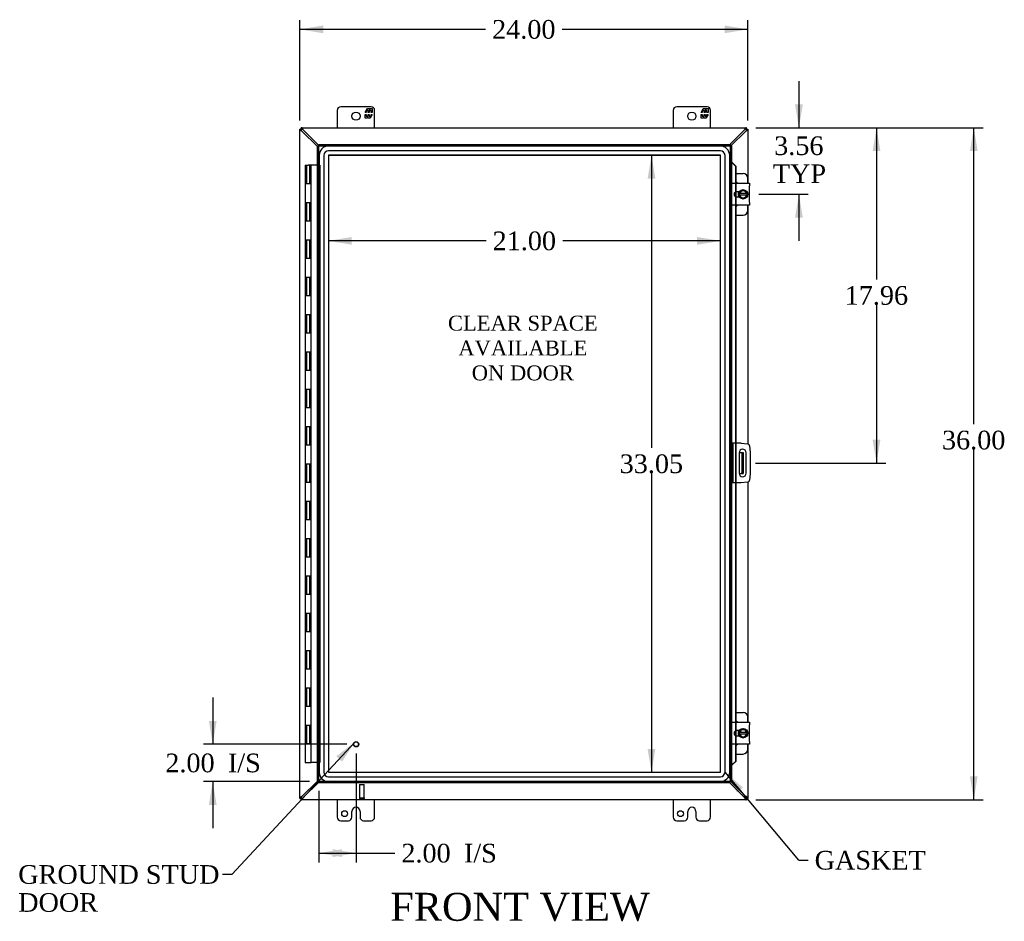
# Model space of a CAD drawing. Header units: inches. Extents: x 6 to 234, y 0 to 156.
# Tile 3 of 8: x 61 to 114, y 56 to 105. Entities that reach past the tile are written whole.
import ezdxf
from ezdxf.enums import TextEntityAlignment as Align

# ---------------------------------------------------------------- set-up
doc = ezdxf.new("R2010")
doc.units = ezdxf.units.IN
doc.header["$MEASUREMENT"] = 0
for name, color, linetype in [('COM40153-1', 7, 'CONTINUOUS'), ('COM40153-2', 7, 'CONTINUOUS'), ('COM42667', 7, 'CONTINUOUS'), ('COM42780', 7, 'CONTINUOUS'), ('COM48460', 7, 'CONTINUOUS'), ('COM48509', 7, 'CONTINUOUS'), ('COM70219', 7, 'CONTINUOUS'), ('COM71780-20', 7, 'CONTINUOUS'), ('DEFAULT', 7, 'CONTINUOUS'), ('FET07710', 7, 'CONTINUOUS'), ('HNG10620-32B', 7, 'CONTINUOUS'), ('HNG10620-32C', 7, 'CONTINUOUS'), ('SCC19011', 7, 'CONTINUOUS'), ('SPR20265', 7, 'CONTINUOUS'), ('STD21878', 7, 'CONTINUOUS'), ('WAF25035', 7, 'CONTINUOUS')]:
    doc.layers.add(name, color=color, linetype=linetype)
doc.styles.add('SEACAD_TIMES_NEW_ROMAN', font='times.ttf')

# ---------------------------------------------------------------- blocks, each defined once
blk = doc.blocks.new('SEANNOT_GROUP2')
at = {"layer": 'DEFAULT', "linetype": 'Continuous'}
blk.add_hatch(color=136, dxfattribs=at).paths.add_polyline_path([(78.557, 64.763), (79.255, 65.821), (78.252, 65.047)])
at = {"layer": 'DEFAULT', "color": 136, "linetype": 'Continuous'}
blk.add_line((72.649, 58.715), (72.149, 58.715), dxfattribs=at)
blk.add_lwpolyline([(72.649, 58.715), (79.255, 65.821)], dxfattribs=at)
at = {"layer": 'DEFAULT', "color": 136, "linetype": 'Continuous', "style": 'SEACAD_TIMES_NEW_ROMAN'}
for s, p in [('GROUND STUD', (61.207, 59.215)), ('DOOR', (61.207, 57.715))]:
    blk.add_text(s, height=1, dxfattribs=at).set_placement(p, align=Align.TOP_LEFT)
blk = doc.blocks.new('SEANNOT_GROUP3')
at = {"layer": 'DEFAULT', "linetype": 'Continuous'}
blk.add_hatch(color=136, dxfattribs=at).paths.add_polyline_path([(100.042, 63.372), (99.08, 64.197), (99.723, 63.105)])
at = {"layer": 'DEFAULT', "color": 136, "linetype": 'Continuous'}
blk.add_line((103.031, 59.478), (103.531, 59.478), dxfattribs=at)
blk.add_lwpolyline([(103.031, 59.478), (99.08, 64.197)], dxfattribs=at)
at = {"layer": 'DEFAULT', "color": 136, "linetype": 'Continuous', "style": 'SEACAD_TIMES_NEW_ROMAN'}
blk.add_text('GASKET', height=1, dxfattribs=at).set_placement((103.881, 59.978), align=Align.TOP_LEFT)
blk = doc.blocks.new('GDIMGGROUP')
at = {"layer": 'DEFAULT', "linetype": 'Continuous'}
for points in [[(112.618, 97.473), (112.41, 98.723), (112.202, 97.473)], [(112.618, 63.973), (112.202, 63.973), (112.41, 62.723)]]:
    blk.add_hatch(color=136, dxfattribs=at).paths.add_polyline_path(points)
at = {"layer": 'DEFAULT', "color": 136, "linetype": 'Continuous'}
for p, q in [((100.732, 98.723), (112.91, 98.723)), ((112.41, 82.843), (112.41, 98.723)), ((112.41, 62.723), (112.41, 81.493)), ((100.732, 62.723), (112.91, 62.723))]:
    blk.add_line(p, q, dxfattribs=at)
at = {"layer": 'DEFAULT', "color": 136, "linetype": 'Continuous', "style": 'SEACAD_TIMES_NEW_ROMAN'}
blk.add_text('36.00', height=1, dxfattribs=at).set_placement((110.704, 82.493), align=Align.TOP_LEFT)
blk = doc.blocks.new('GDIMGGROUP1')
at = {"layer": 'DEFAULT', "linetype": 'Continuous'}
for points in [[(71.423, 66.942), (71.631, 65.692), (71.839, 66.942)], [(71.423, 62.442), (71.839, 62.442), (71.631, 63.692)]]:
    blk.add_hatch(color=136, dxfattribs=at).paths.add_polyline_path(points)
at = {"layer": 'DEFAULT', "color": 136, "linetype": 'Continuous'}
for p, q in [((71.631, 68.192), (71.631, 65.692)), ((78.813, 65.692), (71.131, 65.692)), ((76.813, 63.692), (71.131, 63.692)), ((71.631, 63.692), (71.631, 61.192))]:
    blk.add_line(p, q, dxfattribs=at)
at = {"layer": 'DEFAULT', "color": 136, "linetype": 'Continuous', "style": 'SEACAD_TIMES_NEW_ROMAN'}
for s, p in [('2.00', (69.089, 65.192)), ('I/S', (72.443, 65.192))]:
    blk.add_text(s, height=1, dxfattribs=at).set_placement(p, align=Align.TOP_LEFT)
blk = doc.blocks.new('GDIMGGROUP9')
at = {"layer": 'DEFAULT', "linetype": 'Continuous'}
for points in [[(103.248, 99.973), (102.831, 99.973), (103.04, 98.723)], [(103.248, 93.911), (103.04, 95.161), (102.831, 93.911)]]:
    blk.add_hatch(color=136, dxfattribs=at).paths.add_polyline_path(points)
at = {"layer": 'DEFAULT', "color": 136, "linetype": 'Continuous'}
for p, q in [((103.04, 101.223), (103.04, 98.723)), ((100.732, 98.723), (103.54, 98.723)), ((100.9, 95.161), (103.54, 95.161)), ((103.04, 95.161), (103.04, 92.661))]:
    blk.add_line(p, q, dxfattribs=at)
at = {"layer": 'DEFAULT', "color": 136, "linetype": 'Continuous', "style": 'SEACAD_TIMES_NEW_ROMAN'}
for s, p in [('3.56', (101.713, 98.265)), ('TYP', (101.642, 96.765))]:
    blk.add_text(s, height=1, dxfattribs=at).set_placement(p, align=Align.TOP_LEFT)
blk = doc.blocks.new('GDIMGGROUP10')
at = {"layer": 'DEFAULT', "linetype": 'Continuous'}
for points in [[(107.406, 97.473), (107.197, 98.723), (106.989, 97.473)], [(107.406, 82.013), (106.989, 82.013), (107.197, 80.763)]]:
    blk.add_hatch(color=136, dxfattribs=at).paths.add_polyline_path(points)
at = {"layer": 'DEFAULT', "color": 136, "linetype": 'Continuous'}
for p, q in [((100.732, 98.723), (107.697, 98.723)), ((107.197, 98.723), (107.197, 90.593)), ((107.197, 89.243), (107.197, 80.763)), ((100.711, 80.763), (107.697, 80.763))]:
    blk.add_line(p, q, dxfattribs=at)
at = {"layer": 'DEFAULT', "color": 136, "linetype": 'Continuous', "style": 'SEACAD_TIMES_NEW_ROMAN'}
blk.add_text('17.96', height=1, dxfattribs=at).set_placement((105.491, 90.243), align=Align.TOP_LEFT)
blk = doc.blocks.new('GDIMGGROUP15')
at = {"layer": 'DEFAULT', "linetype": 'Continuous'}
for points in [[(78.563, 59.65), (78.563, 60.066), (77.313, 59.858)], [(78.063, 59.65), (79.313, 59.858), (78.063, 60.066)]]:
    blk.add_hatch(color=136, dxfattribs=at).paths.add_polyline_path(points)
at = {"layer": 'DEFAULT', "color": 136, "linetype": 'Continuous'}
for p, q in [((79.313, 65.192), (79.313, 59.358)), ((77.313, 63.193), (77.313, 59.358)), ((77.313, 59.858), (80.887, 59.858)), ((80.887, 59.858), (81.387, 59.858))]:
    blk.add_line(p, q, dxfattribs=at)
at = {"layer": 'DEFAULT', "color": 136, "linetype": 'Continuous', "style": 'SEACAD_TIMES_NEW_ROMAN'}
for s, p in [('2.00', (81.737, 60.358)), ('I/S', (85.092, 60.358))]:
    blk.add_text(s, height=1, dxfattribs=at).set_placement(p, align=Align.TOP_LEFT)
blk = doc.blocks.new('GDIMGGROUP21')
at = {"layer": 'DEFAULT', "linetype": 'Continuous'}
for points in [[(77.554, 104.208), (76.304, 103.999), (77.554, 103.791)], [(99.054, 104.208), (99.054, 103.791), (100.304, 103.999)]]:
    blk.add_hatch(color=136, dxfattribs=at).paths.add_polyline_path(points)
at = {"layer": 'DEFAULT', "color": 136, "linetype": 'Continuous'}
for p, q in [((76.304, 99.121), (76.304, 104.499)), ((100.304, 99.121), (100.304, 104.499)), ((86.248, 103.999), (76.304, 103.999)), ((100.304, 103.999), (90.36, 103.999))]:
    blk.add_line(p, q, dxfattribs=at)
at = {"layer": 'DEFAULT', "color": 136, "linetype": 'Continuous', "style": 'SEACAD_TIMES_NEW_ROMAN'}
blk.add_text('24.00', height=1, dxfattribs=at).set_placement((86.598, 104.499), align=Align.TOP_LEFT)
blk = doc.blocks.new('GDIMGGROUP24')
at = {"layer": 'DEFAULT', "linetype": 'Continuous'}
for points in [[(95.348, 96), (95.14, 97.25), (94.932, 96)], [(95.348, 65.446), (94.932, 65.446), (95.14, 64.196)]]:
    blk.add_hatch(color=136, dxfattribs=at).paths.add_polyline_path(points)
at = {"layer": 'DEFAULT', "color": 136, "linetype": 'Continuous'}
for p, q in [((95.14, 97.25), (95.14, 81.573)), ((95.14, 80.223), (95.14, 64.196))]:
    blk.add_line(p, q, dxfattribs=at)
at = {"layer": 'DEFAULT', "color": 136, "linetype": 'Continuous', "style": 'SEACAD_TIMES_NEW_ROMAN'}
blk.add_text('33.05', height=1, dxfattribs=at).set_placement((93.434, 81.223), align=Align.TOP_LEFT)
blk = doc.blocks.new('GDIMGGROUP25')
at = {"layer": 'DEFAULT', "linetype": 'Continuous'}
for points in [[(79.083, 92.458), (79.083, 92.874), (77.833, 92.666)], [(97.581, 92.458), (98.831, 92.666), (97.581, 92.874)]]:
    blk.add_hatch(color=136, dxfattribs=at).paths.add_polyline_path(points)
at = {"layer": 'DEFAULT', "color": 136, "linetype": 'Continuous'}
for p, q in [((86.276, 92.666), (77.833, 92.666)), ((98.831, 92.666), (90.388, 92.666))]:
    blk.add_line(p, q, dxfattribs=at)
at = {"layer": 'DEFAULT', "color": 136, "linetype": 'Continuous', "style": 'SEACAD_TIMES_NEW_ROMAN'}
blk.add_text('21.00', height=1, dxfattribs=at).set_placement((86.626, 93.166), align=Align.TOP_LEFT)

msp = doc.modelspace()

# ---------------------------------------------------------------- linework, layer by layer
at = {"layer": 'COM40153-1', "color": 7}
for p, q in [((99.836, 81.325), (99.946, 81.325)), ((99.946, 81.325), (99.982, 81.325)), ((99.982, 81.325), (100.054, 81.325)), ((99.982, 81.325), (99.982, 80.2)), ((100.054, 81.325), (100.054, 80.2)), ((99.836, 80.2), (99.946, 80.2)), ((99.982, 80.2), (99.946, 80.2)), ((99.982, 80.2), (100.054, 80.2))]:
    msp.add_line(p, q, dxfattribs=at)
at = {"layer": 'COM40153-2', "color": 7}
for p, q in [((99.501, 81.825), (99.429, 81.825)), ((99.501, 81.825), (99.501, 79.7)), ((99.501, 81.825), (99.537, 81.825)), ((99.952, 81.825), (99.537, 81.825)), ((99.952, 81.825), (100.286, 81.796)), ((99.836, 81.313), (99.836, 80.213)), ((100.211, 80.213), (100.211, 81.313)), ((100.4, 81.683), (100.429, 81.348)), ((100.429, 81.348), (100.429, 80.177)), ((99.501, 79.7), (99.429, 79.7)), ((99.537, 79.7), (99.501, 79.7)), ((99.952, 79.7), (99.537, 79.7)), ((100.286, 79.73), (99.952, 79.7)), ((100.429, 80.177), (100.4, 79.843))]:
    msp.add_line(p, q, dxfattribs=at)
for centre, radius, start, end in [((100.275, 81.672), 0.125, 5, 85), ((100.023, 81.313), 0.188, 0, 180), ((100.023, 80.213), 0.188, 180, 0), ((100.275, 79.854), 0.125, 275, 355)]:
    msp.add_arc(centre, radius, start, end, dxfattribs=at)
at = {"layer": 'COM42667', "color": 7}
for p, q in [((99.43, 95.607), (99.43, 95.75)), ((99.43, 95.75), (100.4, 95.75)), ((99.43, 95.607), (99.43, 94.715)), ((100.4, 95.75), (100.4, 95.607)), ((100.4, 94.715), (100.4, 95.607)), ((99.844, 95.301), (99.704, 95.301)), ((99.704, 95.02), (99.844, 95.02)), ((99.43, 94.572), (99.43, 94.715)), ((100.4, 94.572), (99.43, 94.572)), ((100.4, 94.715), (100.4, 94.572)), ((99.43, 66.731), (99.43, 66.874)), ((99.43, 66.874), (100.4, 66.874)), ((99.43, 66.731), (99.43, 65.839)), ((100.4, 66.874), (100.4, 66.731)), ((100.4, 65.839), (100.4, 66.731)), ((99.844, 66.425), (99.704, 66.425)), ((99.704, 66.144), (99.844, 66.144)), ((99.43, 65.696), (99.43, 65.839)), ((100.4, 65.696), (99.43, 65.696)), ((100.4, 65.839), (100.4, 65.696))]:
    msp.add_line(p, q, dxfattribs=at)
for centre in [(99.704, 95.161), (99.704, 66.285)]:
    msp.add_arc(centre, 0.14, 90, 270, dxfattribs=at)
at = {"layer": 'COM42780', "color": 7}
for p, q in [((99.654, 96.276), (100.051, 96.276)), ((100.301, 95.75), (100.301, 96.026)), ((99.801, 95.227), (99.801, 95.301)), ((99.801, 95.02), (99.801, 95.092)), ((100.301, 94.296), (100.301, 94.572)), ((99.654, 94.046), (100.051, 94.046)), ((99.654, 67.4), (100.051, 67.4)), ((100.301, 66.874), (100.301, 67.15)), ((99.801, 66.351), (99.801, 66.425)), ((99.801, 66.144), (99.801, 66.216)), ((100.301, 65.42), (100.301, 65.696)), ((99.654, 65.17), (100.051, 65.17))]:
    msp.add_line(p, q, dxfattribs=at)
for centre, start, end in [((100.051, 96.026), 0, 90), ((99.551, 95.589), 39.9324, 65.6695), ((99.551, 94.733), 294.3305, 320.0676), ((100.051, 94.296), 270, 0), ((100.051, 67.15), 0, 90), ((99.551, 66.713), 39.9324, 65.6695), ((99.551, 65.857), 294.3305, 320.0676), ((100.051, 65.42), 270, 0)]:
    msp.add_arc(centre, 0.25, start, end, dxfattribs=at)
at = {"layer": 'COM48460', "color": 7}
for p, q in [((76.304, 98.651), (76.376, 98.651)), ((76.304, 98.621), (76.304, 98.651)), ((76.304, 62.825), (76.304, 98.621)), ((76.376, 98.621), (76.304, 98.621)), ((76.376, 98.621), (76.376, 98.651)), ((76.412, 98.546), (76.393, 98.579)), ((77.241, 97.724), (76.412, 98.546)), ((100.196, 98.546), (99.396, 97.753)), ((100.196, 98.546), (100.215, 98.579)), ((100.232, 98.651), (100.304, 98.651)), ((100.232, 98.651), (100.232, 98.621)), ((100.232, 98.621), (100.304, 98.621)), ((100.304, 98.651), (100.304, 98.621)), ((100.304, 98.621), (100.304, 95.75)), ((100.304, 94.572), (100.304, 81.793)), ((100.304, 79.733), (100.304, 66.874)), ((100.304, 65.696), (100.304, 62.825)), ((76.412, 62.9), (77.241, 63.722)), ((99.396, 63.693), (100.196, 62.9)), ((76.304, 62.795), (76.304, 62.825)), ((76.376, 62.825), (76.304, 62.825)), ((76.304, 62.795), (76.376, 62.795)), ((76.376, 62.795), (76.376, 62.825)), ((76.393, 62.867), (76.412, 62.9)), ((100.215, 62.867), (100.196, 62.9)), ((100.232, 62.825), (100.232, 62.795)), ((100.232, 62.825), (100.304, 62.825)), ((100.232, 62.795), (100.304, 62.795)), ((100.304, 62.825), (100.304, 62.795))]:
    msp.add_line(p, q, dxfattribs=at)
for centre, radius, start, end in [((76.822, 99.344), 0.898, 238.5398, 242.806), ((99.769, 99.373), 0.931, 297.2704, 301.3838), ((76.822, 62.102), 0.898, 117.194, 121.4601), ((99.769, 62.073), 0.931, 58.6162, 62.7296)]:
    msp.add_arc(centre, radius, start, end, dxfattribs=at)
for points, knots in [([(76.354, 98.579), (76.352, 98.58), (76.349, 98.582), (76.344, 98.585), (76.339, 98.588), (76.335, 98.591), (76.33, 98.594), (76.326, 98.597), (76.322, 98.599), (76.317, 98.603), (76.312, 98.607), (76.308, 98.612), (76.306, 98.615), (76.304, 98.618), (76.304, 98.62), (76.304, 98.621)], [0, 0, 0, 0, 0.058508, 0.117588, 0.177234, 0.23744, 0.298196, 0.359495, 0.421327, 0.483683, 0.609872, 0.738031, 0.824554, 0.911887, 1, 1, 1, 1]), ([(76.393, 98.579), (76.39, 98.583), (76.388, 98.587), (76.384, 98.595), (76.382, 98.598), (76.379, 98.606), (76.378, 98.609), (76.376, 98.615), (76.376, 98.619), (76.376, 98.621)], [0, 0, 0, 0, 0.25, 0.25, 0.5, 0.5, 0.75, 0.75, 1, 1, 1, 1]), ([(100.232, 98.621), (100.232, 98.619), (100.232, 98.615), (100.23, 98.609), (100.229, 98.606), (100.226, 98.598), (100.224, 98.595), (100.22, 98.587), (100.218, 98.583), (100.215, 98.579)], [0, 0, 0, 0, 0.25, 0.25, 0.5, 0.5, 0.75, 0.75, 1, 1, 1, 1]), ([(100.304, 98.621), (100.304, 98.621), (100.304, 98.619), (100.303, 98.617), (100.302, 98.615), (100.301, 98.613), (100.299, 98.611), (100.297, 98.609), (100.295, 98.607), (100.292, 98.604), (100.288, 98.601), (100.282, 98.597), (100.274, 98.591), (100.264, 98.585), (100.258, 98.581), (100.254, 98.579)], [0, 0, 0, 0, 0.058839, 0.117335, 0.175479, 0.233264, 0.290679, 0.347718, 0.404373, 0.460635, 0.516498, 0.640635, 0.762642, 0.882451, 1, 1, 1, 1]), ([(76.304, 62.825), (76.304, 62.825), (76.304, 62.826), (76.305, 62.828), (76.306, 62.83), (76.307, 62.833), (76.309, 62.835), (76.311, 62.837), (76.313, 62.839), (76.316, 62.841), (76.32, 62.845), (76.326, 62.849), (76.334, 62.855), (76.344, 62.861), (76.35, 62.865), (76.354, 62.867)], [0, 0, 0, 0, 0.058839, 0.117335, 0.175479, 0.233264, 0.290679, 0.347718, 0.404373, 0.460635, 0.516498, 0.640635, 0.762642, 0.882451, 1, 1, 1, 1]), ([(76.376, 62.825), (76.376, 62.827), (76.376, 62.83), (76.378, 62.837), (76.379, 62.84), (76.382, 62.847), (76.384, 62.851), (76.388, 62.859), (76.39, 62.863), (76.393, 62.867)], [0, 0, 0, 0, 0.25, 0.25, 0.5, 0.5, 0.75, 0.75, 1, 1, 1, 1]), ([(100.215, 62.867), (100.218, 62.863), (100.22, 62.859), (100.224, 62.851), (100.226, 62.847), (100.229, 62.84), (100.23, 62.837), (100.232, 62.83), (100.232, 62.827), (100.232, 62.825)], [0, 0, 0, 0, 0.25, 0.25, 0.5, 0.5, 0.75, 0.75, 1, 1, 1, 1]), ([(100.254, 62.867), (100.256, 62.866), (100.259, 62.864), (100.264, 62.861), (100.269, 62.858), (100.273, 62.855), (100.278, 62.852), (100.282, 62.849), (100.286, 62.847), (100.291, 62.843), (100.296, 62.839), (100.3, 62.834), (100.302, 62.83), (100.304, 62.827), (100.304, 62.825), (100.304, 62.825)], [0, 0, 0, 0, 0.058508, 0.117588, 0.177234, 0.23744, 0.298196, 0.359495, 0.421327, 0.483683, 0.609872, 0.738031, 0.824554, 0.911887, 1, 1, 1, 1])]:
    msp.add_open_spline(points, degree=3, knots=knots, dxfattribs=at)
at = {"layer": 'COM48509', "color": 7}
for p, q in [((76.376, 98.651), (76.376, 98.723)), ((76.406, 98.723), (76.376, 98.723)), ((76.406, 98.651), (76.406, 98.723)), ((76.406, 98.723), (100.202, 98.723)), ((100.202, 98.651), (100.202, 98.723)), ((100.232, 98.723), (100.202, 98.723)), ((100.232, 98.651), (100.232, 98.723)), ((76.406, 98.651), (76.376, 98.651)), ((76.481, 98.615), (76.448, 98.634)), ((77.313, 97.776), (76.481, 98.615)), ((100.127, 98.615), (99.344, 97.825)), ((100.16, 98.634), (100.127, 98.615)), ((100.232, 98.651), (100.202, 98.651)), ((76.481, 62.831), (77.313, 63.67)), ((99.344, 63.62), (100.127, 62.831)), ((76.376, 62.795), (76.376, 62.723)), ((76.376, 62.795), (76.406, 62.795)), ((76.406, 62.795), (76.406, 62.723)), ((76.448, 62.812), (76.481, 62.831)), ((100.127, 62.831), (100.16, 62.812)), ((100.202, 62.795), (100.202, 62.723)), ((100.202, 62.795), (100.232, 62.795)), ((100.232, 62.795), (100.232, 62.723)), ((76.376, 62.723), (76.406, 62.723)), ((100.202, 62.723), (76.406, 62.723)), ((100.202, 62.723), (100.232, 62.723))]:
    msp.add_line(p, q, dxfattribs=at)
for centre, start, end in [((75.654, 98.188), 27.2703, 31.3838), ((100.954, 98.188), 148.6162, 152.7296), ((75.654, 63.257), 328.6162, 332.7296), ((100.954, 63.257), 207.2703, 211.3838)]:
    msp.add_arc(centre, 0.931, start, end, dxfattribs=at)
for points, knots in [([(76.448, 98.673), (76.444, 98.68), (76.44, 98.686), (76.432, 98.698), (76.428, 98.704), (76.421, 98.713), (76.418, 98.717), (76.411, 98.722), (76.408, 98.723), (76.406, 98.723)], [0, 0, 0, 0, 0.25, 0.25, 0.5, 0.5, 0.75, 0.75, 1, 1, 1, 1]), ([(100.202, 98.723), (100.2, 98.723), (100.197, 98.722), (100.19, 98.717), (100.187, 98.713), (100.18, 98.704), (100.176, 98.698), (100.168, 98.686), (100.164, 98.68), (100.16, 98.673)], [0, 0, 0, 0, 0.25, 0.25, 0.5, 0.5, 0.75, 0.75, 1, 1, 1, 1]), ([(76.448, 98.634), (76.447, 98.635), (76.443, 98.637), (76.439, 98.64), (76.434, 98.642), (76.429, 98.644), (76.425, 98.646), (76.42, 98.648), (76.415, 98.65), (76.41, 98.651), (76.407, 98.651), (76.406, 98.651)], [0, 0, 0, 0, 0.10632, 0.211245, 0.314764, 0.41687, 0.517562, 0.641426, 0.7631, 0.88261, 1, 1, 1, 1]), ([(100.202, 98.651), (100.201, 98.651), (100.2, 98.651), (100.196, 98.65), (100.193, 98.65), (100.19, 98.649), (100.187, 98.648), (100.183, 98.646), (100.178, 98.644), (100.172, 98.641), (100.166, 98.638), (100.162, 98.635), (100.16, 98.634)], [0, 0, 0, 0, 0.078044, 0.157022, 0.236947, 0.317833, 0.399688, 0.482519, 0.608583, 0.736857, 0.867336, 1, 1, 1, 1]), ([(76.406, 62.795), (76.407, 62.795), (76.408, 62.795), (76.412, 62.795), (76.415, 62.796), (76.418, 62.797), (76.421, 62.798), (76.426, 62.8), (76.43, 62.802), (76.436, 62.805), (76.442, 62.808), (76.446, 62.81), (76.448, 62.812)], [0, 0, 0, 0, 0.078044, 0.157022, 0.236947, 0.317833, 0.399688, 0.482519, 0.608583, 0.736857, 0.867336, 1, 1, 1, 1]), ([(100.16, 62.812), (100.161, 62.811), (100.165, 62.809), (100.169, 62.806), (100.174, 62.804), (100.179, 62.802), (100.183, 62.8), (100.188, 62.798), (100.193, 62.796), (100.198, 62.795), (100.201, 62.795), (100.202, 62.795)], [0, 0, 0, 0, 0.10632, 0.211245, 0.314764, 0.41687, 0.517562, 0.641426, 0.7631, 0.88261, 1, 1, 1, 1]), ([(76.406, 62.723), (76.408, 62.723), (76.411, 62.724), (76.418, 62.729), (76.421, 62.733), (76.428, 62.742), (76.432, 62.748), (76.44, 62.759), (76.444, 62.766), (76.448, 62.773)], [0, 0, 0, 0, 0.25, 0.25, 0.5, 0.5, 0.75, 0.75, 1, 1, 1, 1]), ([(100.16, 62.773), (100.164, 62.766), (100.168, 62.759), (100.176, 62.748), (100.18, 62.742), (100.187, 62.733), (100.19, 62.729), (100.197, 62.724), (100.2, 62.723), (100.202, 62.723)], [0, 0, 0, 0, 0.25, 0.25, 0.5, 0.5, 0.75, 0.75, 1, 1, 1, 1])]:
    msp.add_open_spline(points, degree=3, knots=knots, dxfattribs=at)
at = {"layer": 'COM70219', "color": 7}
for p, q in [((98.83, 97.749), (77.834, 97.749)), ((98.83, 97.748), (77.834, 97.748)), ((77.334, 97.249), (77.334, 64.197)), ((77.335, 97.249), (77.335, 64.197)), ((77.584, 97.249), (77.584, 64.197)), ((77.833, 97.249), (77.833, 64.197)), ((98.83, 97.499), (77.834, 97.499)), ((98.83, 97.25), (77.834, 97.25)), ((77.834, 97.249), (77.834, 64.197)), ((98.83, 97.249), (77.834, 97.249)), ((98.83, 64.197), (98.83, 97.249)), ((98.831, 64.197), (98.831, 97.249)), ((99.08, 64.197), (99.08, 97.249)), ((99.329, 64.197), (99.329, 97.249)), ((99.33, 64.197), (99.33, 97.249)), ((77.834, 64.197), (98.83, 64.197)), ((77.834, 64.196), (98.83, 64.196)), ((77.834, 63.947), (98.83, 63.947)), ((77.834, 63.698), (98.83, 63.698)), ((77.834, 63.697), (98.83, 63.697))]:
    msp.add_line(p, q, dxfattribs=at)
for centre, radius, start, end in [((77.834, 97.249), 0.5, 90, 180), ((77.834, 97.249), 0.499, 90, 180), ((98.83, 97.249), 0.5, 0, 90), ((98.83, 97.249), 0.499, 0, 90), ((77.834, 97.249), 0.25, 90, 180), ((77.834, 97.249), 0.001, 90, 180), ((98.83, 97.249), 0.25, 0, 90), ((98.83, 97.249), 0.001, 0, 90), ((77.834, 64.197), 0.5, 180, 270), ((77.834, 64.197), 0.499, 180, 270), ((77.834, 64.197), 0.25, 180, 270), ((77.834, 64.197), 0.001, 180, 270), ((98.83, 64.197), 0.5, 270, 0), ((98.83, 64.197), 0.001, 270, 0), ((98.83, 64.197), 0.25, 270, 0), ((98.83, 64.197), 0.499, 270, 0)]:
    msp.add_arc(centre, radius, start, end, dxfattribs=at)
at = {"layer": 'COM71780-20', "color": 7}
for p, q in [((77.241, 97.753), (77.313, 97.753)), ((77.241, 63.693), (77.241, 97.753)), ((77.313, 97.825), (77.313, 97.753)), ((77.313, 97.825), (99.357, 97.825)), ((77.313, 97.753), (99.357, 97.753)), ((77.313, 97.753), (77.349, 97.717)), ((77.313, 63.693), (77.313, 97.753)), ((77.313, 97.753), (77.349, 97.717)), ((99.357, 97.753), (99.321, 97.717)), ((99.357, 97.753), (99.321, 97.717)), ((99.357, 97.825), (99.357, 97.753)), ((99.357, 97.753), (99.357, 63.693)), ((99.429, 97.753), (99.357, 97.753)), ((99.429, 97.753), (99.429, 63.693)), ((99.429, 96.878), (99.357, 96.878)), ((99.442, 96.878), (99.429, 96.878)), ((99.451, 96.855), (99.46, 96.855)), ((99.471, 96.843), (99.641, 96.67)), ((99.471, 96.843), (99.484, 96.843)), ((99.484, 96.843), (99.654, 96.67)), ((99.641, 96.67), (99.641, 95.75)), ((99.654, 96.67), (99.641, 96.67)), ((99.654, 96.67), (99.654, 95.75)), ((99.641, 95.75), (99.641, 95.287)), ((99.654, 95.75), (99.654, 95.292)), ((99.641, 95.287), (99.641, 95.035)), ((99.641, 95.035), (99.641, 94.572)), ((99.654, 95.292), (99.654, 95.03)), ((99.654, 95.03), (99.654, 94.572)), ((99.641, 94.572), (99.641, 81.825)), ((99.654, 94.572), (99.654, 81.825)), ((99.641, 81.825), (99.641, 79.7)), ((99.654, 81.825), (99.654, 79.7)), ((99.641, 79.7), (99.641, 66.874)), ((99.654, 79.7), (99.654, 66.874)), ((99.641, 66.874), (99.641, 66.411)), ((99.654, 66.874), (99.654, 66.416)), ((99.641, 66.411), (99.641, 66.159)), ((99.641, 66.159), (99.641, 65.696)), ((99.654, 66.416), (99.654, 66.154)), ((99.654, 66.154), (99.654, 65.696)), ((99.641, 65.696), (99.641, 64.776)), ((99.654, 65.696), (99.654, 64.776)), ((99.429, 64.568), (99.357, 64.568)), ((99.429, 64.568), (99.442, 64.568)), ((99.46, 64.591), (99.451, 64.591)), ((99.641, 64.776), (99.471, 64.603)), ((99.471, 64.603), (99.484, 64.603)), ((99.654, 64.776), (99.484, 64.603)), ((99.654, 64.776), (99.641, 64.776)), ((77.241, 63.693), (77.313, 63.693)), ((77.313, 63.693), (77.349, 63.728)), ((77.313, 63.692), (77.349, 63.728)), ((99.357, 63.692), (77.313, 63.692)), ((77.313, 63.62), (77.313, 63.692)), ((99.357, 63.62), (77.313, 63.62)), ((99.357, 63.692), (99.321, 63.728)), ((99.357, 63.693), (99.321, 63.728)), ((99.429, 63.693), (99.357, 63.693)), ((99.357, 63.62), (99.357, 63.692))]:
    msp.add_line(p, q, dxfattribs=at)
for centre, radius, start, end in [((99.869, 97.93), 1.153, 245.7342, 249.4642), ((99.76, 97.112), 0.395, 216.3142, 223.0054), ((99.869, 97.93), 1.153, 249.4642, 250.458), ((99.869, 63.516), 1.153, 110.5358, 114.2658), ((99.76, 64.334), 0.395, 136.9946, 143.6858), ((99.869, 63.516), 1.153, 109.542, 110.5358)]:
    msp.add_arc(centre, radius, start, end, dxfattribs=at)
at = {"layer": 'FET07710', "color": 7}
for p, q in [((80.117, 99.848), (78.492, 99.848)), ((79.794, 99.543), (79.916, 99.755)), ((79.916, 99.755), (80.025, 99.755)), ((80.025, 99.755), (80.025, 99.677)), ((80.025, 99.677), (80.07, 99.755)), ((80.07, 99.755), (80.179, 99.755)), ((80.179, 99.755), (80.179, 99.543)), ((98.117, 99.848), (96.492, 99.848)), ((97.794, 99.543), (97.916, 99.755)), ((97.916, 99.755), (98.025, 99.755)), ((98.025, 99.755), (98.025, 99.677)), ((98.025, 99.677), (98.07, 99.755)), ((98.07, 99.755), (98.179, 99.755)), ((98.179, 99.755), (98.179, 99.543)), ((78.304, 99.66), (78.304, 98.723)), ((79.858, 99.543), (79.794, 99.543)), ((79.794, 99.233), (79.794, 99.445)), ((79.794, 99.445), (79.858, 99.445)), ((79.903, 99.233), (79.794, 99.233)), ((79.956, 99.649), (79.858, 99.649)), ((79.858, 99.649), (79.858, 99.543)), ((79.858, 99.445), (79.858, 99.339)), ((79.858, 99.339), (79.956, 99.339)), ((79.947, 99.311), (79.903, 99.233)), ((79.947, 99.233), (79.947, 99.311)), ((80.056, 99.233), (79.947, 99.233)), ((79.956, 99.543), (79.956, 99.649)), ((80.016, 99.543), (79.956, 99.543)), ((79.956, 99.339), (79.956, 99.445)), ((79.956, 99.445), (80.016, 99.445)), ((80.114, 99.649), (80.016, 99.649)), ((80.016, 99.649), (80.016, 99.543)), ((80.016, 99.445), (80.016, 99.339)), ((80.016, 99.339), (80.114, 99.339)), ((80.179, 99.445), (80.056, 99.233)), ((80.114, 99.543), (80.114, 99.649)), ((80.179, 99.543), (80.114, 99.543)), ((80.114, 99.339), (80.114, 99.445)), ((80.114, 99.445), (80.179, 99.445)), ((80.304, 98.723), (80.304, 99.66)), ((96.304, 99.66), (96.304, 98.723)), ((97.858, 99.543), (97.794, 99.543)), ((97.794, 99.233), (97.794, 99.445)), ((97.794, 99.445), (97.858, 99.445)), ((97.903, 99.233), (97.794, 99.233)), ((97.956, 99.649), (97.858, 99.649)), ((97.858, 99.649), (97.858, 99.543)), ((97.858, 99.445), (97.858, 99.339)), ((97.858, 99.339), (97.956, 99.339)), ((97.947, 99.311), (97.903, 99.233)), ((97.947, 99.233), (97.947, 99.311)), ((98.056, 99.233), (97.947, 99.233)), ((97.956, 99.543), (97.956, 99.649)), ((98.016, 99.543), (97.956, 99.543)), ((97.956, 99.339), (97.956, 99.445)), ((97.956, 99.445), (98.016, 99.445)), ((98.114, 99.649), (98.016, 99.649)), ((98.016, 99.649), (98.016, 99.543)), ((98.016, 99.445), (98.016, 99.339)), ((98.016, 99.339), (98.114, 99.339)), ((98.179, 99.445), (98.056, 99.233)), ((98.114, 99.543), (98.114, 99.649)), ((98.179, 99.543), (98.114, 99.543)), ((98.114, 99.339), (98.114, 99.445)), ((98.114, 99.445), (98.179, 99.445)), ((98.304, 98.723), (98.304, 99.66)), ((78.304, 62.723), (78.304, 61.785)), ((79.304, 62.316), (79.304, 62.316)), ((80.304, 61.785), (80.304, 62.723)), ((96.304, 62.723), (96.304, 61.785)), ((97.304, 62.316), (97.304, 62.316)), ((98.304, 61.785), (98.304, 62.723)), ((79.086, 61.785), (79.086, 62.098)), ((79.522, 62.098), (79.522, 61.785)), ((97.086, 61.785), (97.086, 62.098)), ((97.522, 62.098), (97.522, 61.785)), ((78.492, 61.598), (78.898, 61.598)), ((79.71, 61.598), (80.117, 61.598)), ((96.492, 61.598), (96.898, 61.598)), ((97.71, 61.598), (98.117, 61.598))]:
    msp.add_line(p, q, dxfattribs=at)
for centre, radius in [((79.304, 99.348), 0.219), ((97.304, 99.348), 0.219), ((78.695, 61.973), 0.156), ((96.695, 61.973), 0.156)]:
    msp.add_circle(centre, radius, dxfattribs=at)
for centre, radius, start, end in [((78.492, 99.66), 0.188, 90, 180), ((80.117, 99.66), 0.188, 0, 90), ((96.492, 99.66), 0.188, 90, 180), ((98.117, 99.66), 0.188, 0, 90), ((79.304, 62.098), 0.218, 90, 180), ((79.304, 62.098), 0.218, 0, 90), ((97.304, 62.098), 0.218, 90, 180), ((97.304, 62.098), 0.218, 0, 90), ((78.492, 61.785), 0.188, 180, 270), ((78.898, 61.785), 0.188, 270, 0), ((79.71, 61.785), 0.188, 180, 270), ((80.117, 61.785), 0.188, 270, 0), ((96.492, 61.785), 0.188, 180, 270), ((96.898, 61.785), 0.188, 270, 0), ((97.71, 61.785), 0.188, 180, 270), ((98.117, 61.785), 0.188, 270, 0)]:
    msp.add_arc(centre, radius, start, end, dxfattribs=at)
at = {"layer": 'HNG10620-32B', "color": 7}
for p, q in [((76.743, 95.723), (76.589, 95.723)), ((76.589, 95.723), (76.589, 94.723)), ((76.589, 94.723), (76.743, 94.723)), ((76.743, 93.723), (76.589, 93.723)), ((76.589, 93.723), (76.589, 92.723)), ((76.589, 92.723), (76.743, 92.723)), ((76.743, 91.723), (76.589, 91.723)), ((76.589, 91.723), (76.589, 90.723)), ((76.589, 90.723), (76.743, 90.723)), ((76.743, 89.723), (76.589, 89.723)), ((76.589, 89.723), (76.589, 88.723)), ((76.589, 88.723), (76.743, 88.723)), ((76.743, 87.723), (76.589, 87.723)), ((76.589, 87.723), (76.589, 86.723)), ((76.589, 86.723), (76.743, 86.723)), ((76.743, 85.723), (76.589, 85.723)), ((76.589, 85.723), (76.589, 84.723)), ((76.589, 84.723), (76.743, 84.723)), ((76.743, 83.723), (76.589, 83.723)), ((76.589, 83.723), (76.589, 82.723)), ((76.589, 82.723), (76.743, 82.723)), ((76.743, 81.723), (76.589, 81.723)), ((76.589, 81.723), (76.589, 80.723)), ((76.589, 80.723), (76.743, 80.723)), ((76.743, 79.723), (76.589, 79.723)), ((76.589, 79.723), (76.589, 78.723)), ((76.589, 78.723), (76.743, 78.723)), ((76.743, 77.723), (76.589, 77.723)), ((76.589, 77.723), (76.589, 76.723)), ((76.589, 76.723), (76.743, 76.723)), ((76.743, 75.723), (76.589, 75.723)), ((76.589, 75.723), (76.589, 74.723)), ((76.589, 74.723), (76.743, 74.723)), ((76.743, 73.723), (76.589, 73.723)), ((76.589, 73.723), (76.589, 72.723)), ((76.589, 72.723), (76.743, 72.723)), ((76.743, 71.723), (76.589, 71.723)), ((76.589, 71.723), (76.589, 70.723)), ((76.589, 70.723), (76.743, 70.723)), ((76.743, 69.723), (76.589, 69.723)), ((76.589, 69.723), (76.589, 68.723)), ((76.589, 68.723), (76.743, 68.723)), ((76.743, 67.723), (76.589, 67.723)), ((76.589, 67.723), (76.589, 66.723)), ((76.589, 66.723), (76.743, 66.723)), ((76.743, 65.723), (76.589, 65.723)), ((76.589, 65.723), (76.589, 64.723)), ((76.589, 64.723), (76.897, 64.723))]:
    msp.add_line(p, q, dxfattribs=at)
at = {"layer": 'HNG10620-32C', "color": 7}
for p, q in [((76.589, 96.723), (76.743, 96.723)), ((76.589, 96.723), (76.589, 95.723)), ((76.649, 96.723), (76.649, 95.723)), ((77.241, 96.723), (76.743, 96.723)), ((76.826, 96.723), (76.826, 95.723)), ((76.837, 95.723), (76.837, 96.723)), ((76.879, 96.723), (76.879, 95.723)), ((76.897, 95.723), (76.897, 96.723)), ((77.284, 96.723), (77.241, 96.723)), ((77.313, 96.723), (77.284, 96.723)), ((77.313, 96.723), (77.373, 96.723)), ((77.373, 96.723), (77.373, 64.723)), ((76.743, 95.723), (76.589, 95.723)), ((76.897, 95.723), (76.743, 95.723)), ((76.897, 94.723), (76.897, 95.723)), ((76.589, 94.723), (76.743, 94.723)), ((76.589, 94.723), (76.589, 93.723)), ((76.649, 94.723), (76.649, 93.723)), ((76.743, 94.723), (76.897, 94.723)), ((76.826, 94.723), (76.826, 93.723)), ((76.837, 93.723), (76.837, 94.723)), ((76.879, 94.723), (76.879, 93.723)), ((76.897, 93.723), (76.897, 94.723)), ((76.743, 93.723), (76.589, 93.723)), ((76.897, 93.723), (76.743, 93.723)), ((76.897, 92.723), (76.897, 93.723)), ((76.589, 92.723), (76.743, 92.723)), ((76.589, 92.723), (76.589, 91.723)), ((76.649, 92.723), (76.649, 91.723)), ((76.743, 92.723), (76.897, 92.723)), ((76.826, 92.723), (76.826, 91.723)), ((76.837, 91.723), (76.837, 92.723)), ((76.879, 92.723), (76.879, 91.723)), ((76.897, 91.723), (76.897, 92.723)), ((76.743, 91.723), (76.589, 91.723)), ((76.897, 91.723), (76.743, 91.723)), ((76.897, 90.723), (76.897, 91.723)), ((76.589, 90.723), (76.743, 90.723)), ((76.589, 90.723), (76.589, 89.723)), ((76.649, 90.723), (76.649, 89.723)), ((76.743, 90.723), (76.897, 90.723)), ((76.826, 90.723), (76.826, 89.723)), ((76.837, 89.723), (76.837, 90.723)), ((76.879, 90.723), (76.879, 89.723)), ((76.897, 89.723), (76.897, 90.723)), ((76.743, 89.723), (76.589, 89.723)), ((76.897, 89.723), (76.743, 89.723)), ((76.897, 88.723), (76.897, 89.723)), ((76.589, 88.723), (76.743, 88.723)), ((76.589, 88.723), (76.589, 87.723)), ((76.649, 88.723), (76.649, 87.723)), ((76.743, 88.723), (76.897, 88.723)), ((76.826, 88.723), (76.826, 87.723)), ((76.837, 87.723), (76.837, 88.723)), ((76.879, 88.723), (76.879, 87.723)), ((76.897, 87.723), (76.897, 88.723)), ((76.743, 87.723), (76.589, 87.723)), ((76.897, 87.723), (76.743, 87.723)), ((76.897, 86.723), (76.897, 87.723)), ((76.589, 86.723), (76.743, 86.723)), ((76.589, 86.723), (76.589, 85.723)), ((76.649, 86.723), (76.649, 85.723)), ((76.743, 86.723), (76.897, 86.723)), ((76.826, 86.723), (76.826, 85.723)), ((76.837, 85.723), (76.837, 86.723)), ((76.879, 86.723), (76.879, 85.723)), ((76.897, 85.723), (76.897, 86.723)), ((76.743, 85.723), (76.589, 85.723)), ((76.897, 85.723), (76.743, 85.723)), ((76.897, 84.723), (76.897, 85.723)), ((76.589, 84.723), (76.743, 84.723)), ((76.589, 84.723), (76.589, 83.723)), ((76.649, 84.723), (76.649, 83.723)), ((76.743, 84.723), (76.897, 84.723)), ((76.826, 84.723), (76.826, 83.723)), ((76.837, 83.723), (76.837, 84.723)), ((76.879, 84.723), (76.879, 83.723)), ((76.897, 83.723), (76.897, 84.723)), ((76.743, 83.723), (76.589, 83.723)), ((76.897, 83.723), (76.743, 83.723)), ((76.897, 82.723), (76.897, 83.723)), ((76.589, 82.723), (76.743, 82.723)), ((76.589, 82.723), (76.589, 81.723)), ((76.649, 82.723), (76.649, 81.723)), ((76.743, 82.723), (76.897, 82.723)), ((76.826, 82.723), (76.826, 81.723)), ((76.837, 81.723), (76.837, 82.723)), ((76.879, 82.723), (76.879, 81.723)), ((76.897, 81.723), (76.897, 82.723)), ((76.743, 81.723), (76.589, 81.723)), ((76.897, 81.723), (76.743, 81.723)), ((76.897, 80.723), (76.897, 81.723)), ((76.589, 80.723), (76.743, 80.723)), ((76.589, 80.723), (76.589, 79.723)), ((76.649, 80.723), (76.649, 79.723)), ((76.743, 80.723), (76.897, 80.723)), ((76.826, 80.723), (76.826, 79.723)), ((76.837, 79.723), (76.837, 80.723)), ((76.879, 80.723), (76.879, 79.723)), ((76.897, 79.723), (76.897, 80.723)), ((76.743, 79.723), (76.589, 79.723)), ((76.897, 79.723), (76.743, 79.723)), ((76.897, 78.723), (76.897, 79.723)), ((76.589, 78.723), (76.743, 78.723)), ((76.589, 78.723), (76.589, 77.723)), ((76.649, 78.723), (76.649, 77.723)), ((76.743, 78.723), (76.897, 78.723)), ((76.826, 78.723), (76.826, 77.723)), ((76.837, 77.723), (76.837, 78.723)), ((76.879, 78.723), (76.879, 77.723)), ((76.897, 77.723), (76.897, 78.723)), ((76.743, 77.723), (76.589, 77.723)), ((76.897, 77.723), (76.743, 77.723)), ((76.897, 76.723), (76.897, 77.723)), ((76.589, 76.723), (76.743, 76.723)), ((76.589, 76.723), (76.589, 75.723)), ((76.649, 76.723), (76.649, 75.723)), ((76.743, 76.723), (76.897, 76.723)), ((76.826, 76.723), (76.826, 75.723)), ((76.837, 75.723), (76.837, 76.723)), ((76.879, 76.723), (76.879, 75.723)), ((76.897, 75.723), (76.897, 76.723)), ((76.743, 75.723), (76.589, 75.723)), ((76.897, 75.723), (76.743, 75.723)), ((76.897, 74.723), (76.897, 75.723)), ((76.589, 74.723), (76.743, 74.723)), ((76.589, 74.723), (76.589, 73.723)), ((76.649, 74.723), (76.649, 73.723)), ((76.743, 74.723), (76.897, 74.723)), ((76.826, 74.723), (76.826, 73.723)), ((76.837, 73.723), (76.837, 74.723)), ((76.879, 74.723), (76.879, 73.723)), ((76.897, 73.723), (76.897, 74.723)), ((76.743, 73.723), (76.589, 73.723)), ((76.897, 73.723), (76.743, 73.723)), ((76.897, 72.723), (76.897, 73.723)), ((76.589, 72.723), (76.743, 72.723)), ((76.589, 72.723), (76.589, 71.723)), ((76.649, 72.723), (76.649, 71.723)), ((76.743, 72.723), (76.897, 72.723)), ((76.826, 72.723), (76.826, 71.723)), ((76.837, 71.723), (76.837, 72.723)), ((76.879, 72.723), (76.879, 71.723)), ((76.897, 71.723), (76.897, 72.723)), ((76.743, 71.723), (76.589, 71.723)), ((76.897, 71.723), (76.743, 71.723)), ((76.897, 70.723), (76.897, 71.723)), ((76.589, 70.723), (76.743, 70.723)), ((76.589, 70.723), (76.589, 69.723)), ((76.649, 70.723), (76.649, 69.723)), ((76.743, 70.723), (76.897, 70.723)), ((76.826, 70.723), (76.826, 69.723)), ((76.837, 69.723), (76.837, 70.723)), ((76.879, 70.723), (76.879, 69.723)), ((76.897, 69.723), (76.897, 70.723)), ((76.743, 69.723), (76.589, 69.723)), ((76.897, 69.723), (76.743, 69.723)), ((76.897, 68.723), (76.897, 69.723)), ((76.589, 68.723), (76.743, 68.723)), ((76.589, 68.723), (76.589, 67.723)), ((76.649, 68.723), (76.649, 67.723)), ((76.743, 68.723), (76.897, 68.723)), ((76.826, 68.723), (76.826, 67.723)), ((76.837, 67.723), (76.837, 68.723)), ((76.879, 68.723), (76.879, 67.723)), ((76.897, 67.723), (76.897, 68.723)), ((76.743, 67.723), (76.589, 67.723)), ((76.897, 67.723), (76.743, 67.723)), ((76.897, 66.723), (76.897, 67.723)), ((76.589, 66.723), (76.743, 66.723)), ((76.589, 66.723), (76.589, 65.723)), ((76.649, 66.723), (76.649, 65.723)), ((76.743, 66.723), (76.897, 66.723)), ((76.826, 66.723), (76.826, 65.723)), ((76.837, 65.723), (76.837, 66.723)), ((76.879, 66.723), (76.879, 65.723)), ((76.897, 65.723), (76.897, 66.723)), ((76.743, 65.723), (76.589, 65.723)), ((76.897, 65.723), (76.743, 65.723)), ((76.897, 64.723), (76.897, 65.723)), ((77.241, 64.723), (76.897, 64.723)), ((77.284, 64.723), (77.241, 64.723)), ((77.313, 64.723), (77.284, 64.723)), ((77.313, 64.723), (77.373, 64.723))]:
    msp.add_line(p, q, dxfattribs=at)
at = {"layer": 'SCC19011', "color": 7}
for p, q in [((100.051, 95.402), (99.836, 95.27)), ((99.836, 95.27), (99.836, 95.195)), ((99.836, 95.195), (99.836, 95.127)), ((99.856, 95.195), (99.836, 95.195)), ((99.836, 95.127), (99.836, 95.052)), ((99.836, 95.127), (99.856, 95.127)), ((99.836, 95.052), (100.051, 94.92)), ((99.866, 95.195), (99.856, 95.195)), ((99.856, 95.127), (99.866, 95.127)), ((100.235, 95.195), (99.866, 95.195)), ((99.866, 95.127), (100.235, 95.127)), ((100.266, 95.27), (100.051, 95.402)), ((100.051, 94.92), (100.266, 95.052)), ((100.245, 95.195), (100.235, 95.195)), ((100.235, 95.127), (100.245, 95.127)), ((100.266, 95.195), (100.245, 95.195)), ((100.245, 95.127), (100.266, 95.127)), ((100.266, 95.195), (100.266, 95.27)), ((100.266, 95.127), (100.266, 95.195)), ((100.266, 95.052), (100.266, 95.127)), ((100.051, 66.526), (99.836, 66.394)), ((100.266, 66.394), (100.051, 66.526)), ((99.836, 66.394), (99.836, 66.319)), ((99.836, 66.319), (99.836, 66.251)), ((99.856, 66.319), (99.836, 66.319)), ((99.836, 66.251), (99.836, 66.176)), ((99.836, 66.251), (99.856, 66.251)), ((99.836, 66.176), (100.051, 66.044)), ((99.866, 66.319), (99.856, 66.319)), ((99.856, 66.251), (99.866, 66.251)), ((100.235, 66.319), (99.866, 66.319)), ((99.866, 66.251), (100.235, 66.251)), ((100.051, 66.044), (100.266, 66.176)), ((100.245, 66.319), (100.235, 66.319)), ((100.235, 66.251), (100.245, 66.251)), ((100.266, 66.319), (100.245, 66.319)), ((100.245, 66.251), (100.266, 66.251)), ((100.266, 66.319), (100.266, 66.394)), ((100.266, 66.251), (100.266, 66.319)), ((100.266, 66.176), (100.266, 66.251))]:
    msp.add_line(p, q, dxfattribs=at)
for centre, start, end in [((100.051, 95.161), 10.4474, 169.5526), ((100.051, 95.161), 190.4474, 349.5526), ((100.051, 66.285), 10.4474, 169.5526), ((100.051, 66.285), 190.4474, 349.5526)]:
    msp.add_arc(centre, 0.188, start, end, dxfattribs=at)
at = {"layer": 'SPR20265', "color": 7}
for points, knots in [([(99.833, 95.302), (99.82, 95.283), (99.799, 95.237), (99.785, 95.158), (99.8, 95.076), (99.822, 95.035), (99.832, 95.02)], [0.95809881, 0.95809881, 0.95809881, 0.95809881, 0.9661238, 0.97598802, 0.98694613, 0.99365696, 0.99365696, 0.99365696, 0.99365696]), ([(99.826, 95.275), (99.817, 95.258), (99.799, 95.211), (99.794, 95.128), (99.816, 95.06), (99.836, 95.026), (99.84, 95.02)], [0.77118837, 0.77118837, 0.77118837, 0.77118837, 0.77798983, 0.7890906, 0.80019147, 0.80289251, 0.80289251, 0.80289251, 0.80289251]), ([(99.833, 66.426), (99.82, 66.407), (99.799, 66.361), (99.785, 66.282), (99.8, 66.2), (99.822, 66.159), (99.832, 66.144)], [0.95809881, 0.95809881, 0.95809881, 0.95809881, 0.9661238, 0.97598802, 0.98694613, 0.99365696, 0.99365696, 0.99365696, 0.99365696]), ([(99.826, 66.399), (99.817, 66.382), (99.799, 66.335), (99.794, 66.252), (99.816, 66.184), (99.836, 66.15), (99.84, 66.144)], [0.77121745, 0.77121745, 0.77121745, 0.77121745, 0.77798983, 0.7890906, 0.80019147, 0.80289251, 0.80289251, 0.80289251, 0.80289251])]:
    msp.add_open_spline(points, degree=3, knots=knots, dxfattribs=at)
at = {"layer": 'STD21878', "color": 7}
for p, q in [((79.501, 63.545), (79.751, 63.545)), ((79.501, 63.545), (79.501, 62.826)), ((79.751, 62.826), (79.751, 63.545)), ((79.486, 62.826), (79.767, 62.826)), ((79.486, 62.826), (79.486, 62.795)), ((79.486, 62.795), (79.767, 62.795)), ((79.767, 62.795), (79.767, 62.826))]:
    msp.add_line(p, q, dxfattribs=at)
for radius in [0.141, 0.125]:
    msp.add_circle((79.313, 65.692), radius, dxfattribs=at)
at = {"layer": 'WAF25035', "color": 7}
for centre in [(100.051, 95.161), (100.051, 66.285)]:
    msp.add_circle(centre, 0.25, dxfattribs=at)

# ---------------------------------------------------------------- block references
at = {"layer": 'DEFAULT', "color": 7}
for name in ['GDIMGGROUP21', 'GDIMGGROUP9', 'GDIMGGROUP10', 'GDIMGGROUP', 'GDIMGGROUP24', 'GDIMGGROUP25', 'GDIMGGROUP1', 'SEANNOT_GROUP2', 'GDIMGGROUP15', 'SEANNOT_GROUP3']:
    msp.add_blockref(name, (0, 0), dxfattribs=at)

# ---------------------------------------------------------------- texts
at = {"layer": 'DEFAULT', "color": 7, "style": 'SEACAD_TIMES_NEW_ROMAN'}
msp.add_text('FRONT VIEW', height=1.5, dxfattribs=at).set_placement((81.145, 57.732), align=Align.TOP_LEFT)
at = {"layer": 'DEFAULT', "color": 7, "insert": (88.245, 88.658), "char_height": 0.8, "width": 8.25232, "attachment_point": 2}
msp.add_mtext('{\\fTimes New Roman|b0||i0||c0|p34;\\C7;\\H0.8;\\W1.;CLEAR SPACE \\P}{\\fTimes New Roman|b0||i0||c0|p34;\\C7;\\H0.8;\\W1.;AVAILABLE \\P}{\\fTimes New Roman|b0||i0||c0|p34;\\C7;\\H0.8;\\W1.;ON DOOR}', dxfattribs=at)

doc.saveas('drawing.dxf')
